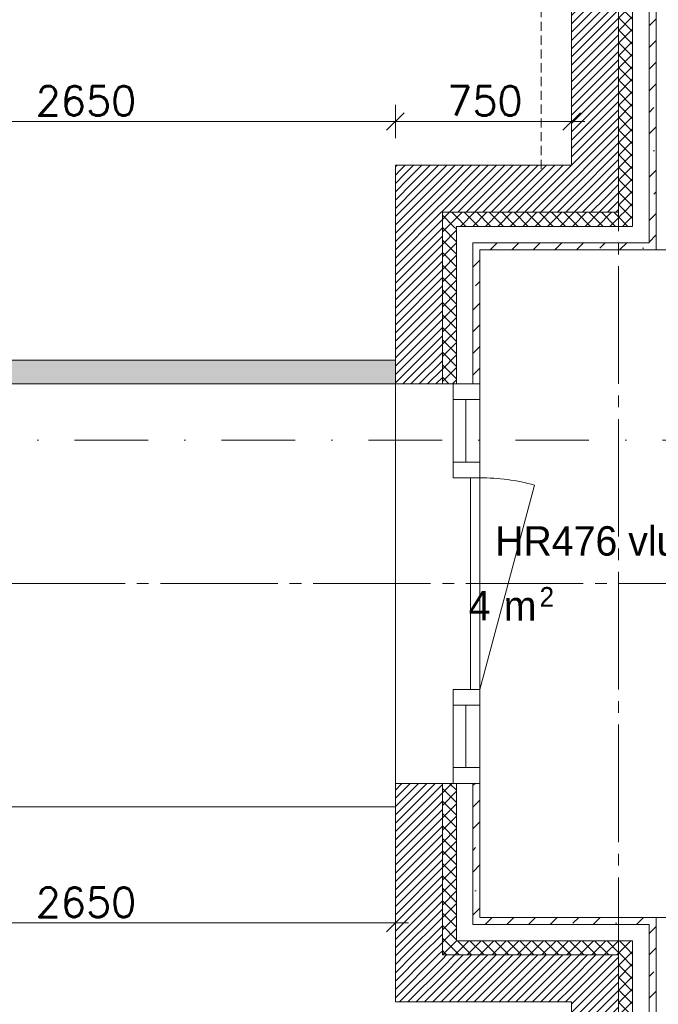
# Model space of a CAD drawing. Header units: millimetres. Extents: x -6136 to 498671, y -8363 to 238556.
# Tile 41 of 47: x 44251 to 46969, y 25210 to 29399. Entities that reach past the tile are written whole.
import ezdxf
from ezdxf.enums import TextEntityAlignment as Align

# ---------------------------------------------------------------- set-up
doc = ezdxf.new("R2010")
doc.units = ezdxf.units.MM
doc.header["$MEASUREMENT"] = 0
for name, pattern in [('B0204', [650, 500, -50, 50, -50]), ('B0302', [625.500011, 313.000011, -156.25, 0, -156.25]), ('B0702', [58.685, 39.06, -19.625001])]:
    doc.linetypes.add(name, pattern=pattern)
for name, color, linetype in [('21 Buitenwanden', 7, 'Continuous'), ('21 Buitenwanden Deuren', 7, 'Continuous'), ('21 Buitenwanden Doorsnede-arcering', 7, 'Continuous'), ('21 Buitenwanden Laagscheidingslijnen', 7, 'Continuous'), ('23 Vloeren', 7, 'Continuous'), ('67 Radiatoren - lijn', 7, 'Continuous'), ('_ Nieuw Fase 1', 7, 'Continuous'), ('_ Nieuw Fase 1 Doorsnede-arcering', 7, 'Continuous'), ('A Lijn doorsnede', 7, 'Continuous'), ('A Maatvoering', 7, 'Continuous'), ('A Stramien', 7, 'Continuous'), ('Z Ruimtebenaming fase 1', 7, 'Continuous'), ('Z Ruimtebenaming fase 1 Zone omranding', 7, 'Continuous'), ('Z Ruimtebenaming fase 1 Zone tekst', 7, 'Continuous')]:
    doc.layers.add(name, color=color, linetype=linetype)
doc.dimstyles.new('GENERATED_STYLE__1', dxfattribs={"dimtxt": 125, "dimasz": 71.25, "dimexe": 0.18, "dimexo": 0.0625, "dimgap": 0.09, "dimtad": 1, "dimtih": 1, "dimtoh": 1, "dimdec": 0, "dimzin": 0, "dimdsep": 46, "dimtxsty": 'Standard', "dimblk": 'ARROWHEAD_6', "dimblk1": 'ARROWHEAD_6', "dimblk2": 'ARROWHEAD_6', "dimcen": 0.09, "dimse1": 1, "dimse2": 1, "dimclrd": 1, "dimclre": 1, "dimclrt": 9, "dimadec": 0, "dimazin": 0, "dimtfac": 1, "dimtdec": 4, "dimtmove": 0, "dimatfit": 3, "dimfxl": 1, "dimtolj": 1, "dimtzin": 0, "dimarcsym": 0})
pattern_1 = [(45, (0, 0), (-91.92388, 91.92388), []), (45, (-45.96, 45.96), (-91.92388, 91.92388), [97.5, -32.5, 0, -32.5])]
pattern_2 = [(135, (0, 0), (26.516504, 26.516504), []), (225, (0, 0), (-26.516504, 26.516504), [])]
pattern_3 = [(45, (0, 0), (-17.67767, 17.67767), [])]
pattern_4 = [(225, (0, 0), (-26.516504, 26.516504), []), (315, (0, 0), (26.516504, 26.516504), [])]
pattern_5 = [(45, (0, 0), (-26.516504, 26.516504), []), (135, (0, 0), (26.516504, 26.516504), [])]

# ---------------------------------------------------------------- blocks, each defined once
blk = doc.blocks.new('vluchttrap_HR476_33_1', base_point=(46920.2, 27136.7))
at = {"layer": 'Z Ruimtebenaming fase 1 Zone tekst', "color": 2, "lineweight": 0}
for tag, height, p in [('DUMMY_941', 125, (47678.4, 27273.4)), ('DUMMY_942', 125, (46162, 27013)), ('DUMMY_945', 83.3, (46463.9, 26985.3)), ('DUMMY_943', 125, (46162, 26968.6)), ('DUMMY_944', 125, (46265.1, 26967.6))]:
    blk.add_attdef(tag, text='', height=height, dxfattribs=at).set_placement(p, align=Align.TOP_LEFT)
blk.add_attdef('ROOM_NUMBER', text='', height=125, dxfattribs=at).set_placement((46920.2, 27244.1), align=Align.TOP_CENTER)
blk = doc.blocks.new('Slab_1_1', base_point=(200, 32200))
at = {"layer": '23 Vloeren', "color": 1, "linetype": 'Continuous', "lineweight": 0, "flags": 128}
blk.add_lwpolyline([(200, 32200), (200, 7400), (4520, 7400), (4520, 8150), (8080, 8150), (8080, 7400), (12400, 7400), (12400, 22320), (21800, 22320), (21800, 20900), (46600, 20900), (46600, 25220), (45850, 25220), (45850, 28780), (46600, 28780), (46600, 33100), (21800, 33100), (21800, 31600), (12400, 31600), (12400, 28550), (8780, 28550), (8780, 30202.3), (7150, 30202.3), (7150, 32200)], close=True, dxfattribs=at)
blk = doc.blocks.new('D1 zl2 23')
at = {"layer": '21 Buitenwanden Deuren', "color": 1, "linetype": 'Continuous', "lineweight": 0}
for p, q in [((450, 0), (-419.3, 232.9)), ((-783, 0), (-850, 0)), ((-850, 0), (-850, -114)), ((-783, -114), (-783, 0)), ((-783, -114), (-783, 0)), ((-783, 0), (-517, 0)), ((-517, 0), (-783, 0)), ((-450, 0), (-517, 0)), ((-517, 0), (-517, -114)), ((-517, 0), (-517, -114)), ((-450, -114), (-450, 0)), ((-450, 0), (450, 0)), ((-450, -40), (-450, 0)), ((517, 0), (450, 0)), ((450, 0), (450, -114)), ((450, 0), (450, -40)), ((517, -114), (517, 0)), ((783, 0), (517, 0)), ((517, 0), (517, -114)), ((783, 0), (517, 0)), ((850, 0), (783, 0)), ((783, 0), (783, -114)), ((783, -114), (783, 0)), ((850, -114), (850, 0)), ((450, -40), (-450, -40)), ((-783, -60), (-517, -60)), ((783, -60), (517, -60)), ((-850, -100), (-850, -114)), ((-850, -100), (-850, -114)), ((-850, -114), (-783, -114)), ((-850, -114), (-850, -160)), ((-517, -114), (-783, -114)), ((-517, -114), (-450, -114)), ((450, -114), (517, -114)), ((517, -114), (783, -114)), ((783, -114), (850, -114)), ((850, -100), (850, -114)), ((850, -100), (850, -114)), ((850, -114), (850, -160)), ((-850, -160), (-850, -360)), ((850, -160), (850, -360))]:
    blk.add_line(p, q, dxfattribs=at)
at = {"layer": '21 Buitenwanden Deuren', "color": 2, "linetype": 'Continuous', "lineweight": 0}
for p, q in [((-850, 0), (-850, -30)), ((-850, 0), (-850, -30)), ((850, 0), (850, -30)), ((850, 0), (850, -30))]:
    blk.add_line(p, q, dxfattribs=at)
at = {"layer": '21 Buitenwanden Deuren', "color": 9, "linetype": 'Continuous', "lineweight": 0}
for p, q in [((-850, -30), (-850, -100)), ((-850, -30), (-850, -100)), ((850, -30), (850, -100)), ((850, -30), (850, -100))]:
    blk.add_line(p, q, dxfattribs=at)
at = {"layer": '21 Buitenwanden Deuren', "color": 1, "linetype": 'Continuous', "lineweight": 0}
blk.add_arc((450, 0), 900, 165, 180, dxfattribs=at)
blk = doc.blocks.new('Wall_60_1', base_point=(46050, 28580))
at = {"layer": '21 Buitenwanden Doorsnede-arcering', "linetype": 'Continuous', "lineweight": 0, "true_color": 0x000000}
h = blk.add_hatch(dxfattribs=at)
h.set_pattern_fill('220_Gewapend_beton___pre_2B', color=18, style=0, pattern_type=2)
h.set_pattern_definition(pattern_3)
h.paths.add_polyline_path([(45850, 28780), (46050, 28580), (46050, 28780)])
h = blk.add_hatch(dxfattribs=at)
h.set_pattern_fill('220_Gewapend_beton___pre_2B', color=18, style=0, pattern_type=2)
h.set_pattern_definition(pattern_3)
h.paths.add_polyline_path([(45850, 28580), (46050, 28580), (45850, 28780)])
h = blk.add_hatch(dxfattribs=at)
h.set_pattern_fill('220_Gewapend_beton___pre_2B', color=18, style=0, pattern_type=2)
h.set_pattern_definition(pattern_3)
h.paths.add_polyline_path([(45850, 28580), (45850, 27850), (46050, 27850), (46050, 28580)])
h = blk.add_hatch(dxfattribs=at)
h.set_pattern_fill('415_Isolatie_ruit_0001', color=18, style=0, pattern_type=2)
h.set_pattern_definition(pattern_2)
h.paths.add_polyline_path([(46050, 28580), (46110, 28520), (46110, 28580)])
h = blk.add_hatch(dxfattribs=at)
h.set_pattern_fill('415_Isolatie_ruit_0001', color=18, style=0, pattern_type=2)
h.set_pattern_definition(pattern_2)
h.paths.add_polyline_path([(46050, 28520), (46110, 28520), (46050, 28580)])
h = blk.add_hatch(dxfattribs=at)
h.set_pattern_fill('415_Isolatie_ruit_0001', color=18, style=0, pattern_type=2)
h.set_pattern_definition(pattern_2)
h.paths.add_polyline_path([(46110, 28520), (46050, 28520), (46050, 27850), (46110, 27850)])
h = blk.add_hatch(dxfattribs=at)
h.set_pattern_fill('160_Natuursteen_0001', color=18, style=0, pattern_type=2)
h.set_pattern_definition(pattern_1)
h.paths.add_polyline_path([(46180, 28450), (46210, 28420), (46210, 28450)])
h = blk.add_hatch(dxfattribs=at)
h.set_pattern_fill('160_Natuursteen_0001', color=18, style=0, pattern_type=2)
h.set_pattern_definition(pattern_1)
h.paths.add_polyline_path([(46180, 28420), (46210, 28420), (46180, 28450)])
h = blk.add_hatch(dxfattribs=at)
h.set_pattern_fill('160_Natuursteen_0001', color=18, style=0, pattern_type=2)
h.set_pattern_definition(pattern_1)
h.paths.add_polyline_path([(46180, 27850), (46210, 27850), (46210, 28420), (46180, 28420)])
h = blk.add_hatch(dxfattribs=at)
h.set_pattern_fill('220_Gewapend_beton___pre_2B', color=18, style=0, pattern_type=2)
h.set_pattern_definition(pattern_3)
h.paths.add_polyline_path([(45850, 25420), (46050, 25420), (46050, 26150), (45850, 26150)])
h = blk.add_hatch(dxfattribs=at)
h.set_pattern_fill('415_Isolatie_ruit_0001', color=18, style=0, pattern_type=2)
h.set_pattern_definition(pattern_2)
h.paths.add_polyline_path([(46050, 26150), (46050, 25480), (46110, 25480), (46110, 26150)])
h = blk.add_hatch(dxfattribs=at)
h.set_pattern_fill('160_Natuursteen_0001', color=18, style=0, pattern_type=2)
h.set_pattern_definition(pattern_1)
h.paths.add_polyline_path([(46180, 26150), (46180, 25580), (46210, 25580), (46210, 26150)])
h = blk.add_hatch(dxfattribs=at)
h.set_pattern_fill('160_Natuursteen_0001', color=18, style=0, pattern_type=2)
h.set_pattern_definition(pattern_1)
h.paths.add_polyline_path([(46210, 25580), (46180, 25550), (46210, 25550)])
h = blk.add_hatch(dxfattribs=at)
h.set_pattern_fill('160_Natuursteen_0001', color=18, style=0, pattern_type=2)
h.set_pattern_definition(pattern_1)
h.paths.add_polyline_path([(46210, 25580), (46180, 25580), (46180, 25550)])
h = blk.add_hatch(dxfattribs=at)
h.set_pattern_fill('415_Isolatie_ruit_0001', color=18, style=0, pattern_type=2)
h.set_pattern_definition(pattern_2)
h.paths.add_polyline_path([(46110, 25480), (46050, 25420), (46110, 25420)])
h = blk.add_hatch(dxfattribs=at)
h.set_pattern_fill('415_Isolatie_ruit_0001', color=18, style=0, pattern_type=2)
h.set_pattern_definition(pattern_2)
h.paths.add_polyline_path([(46110, 25480), (46050, 25480), (46050, 25420)])
h = blk.add_hatch(dxfattribs=at)
h.set_pattern_fill('220_Gewapend_beton___pre_2B', color=18, style=0, pattern_type=2)
h.set_pattern_definition(pattern_3)
h.paths.add_polyline_path([(46050, 25420), (45850, 25220), (46050, 25220)])
h = blk.add_hatch(dxfattribs=at)
h.set_pattern_fill('220_Gewapend_beton___pre_2B', color=18, style=0, pattern_type=2)
h.set_pattern_definition(pattern_3)
h.paths.add_polyline_path([(46050, 25420), (45850, 25420), (45850, 25220)])
at = {"layer": '21 Buitenwanden', "color": 1, "linetype": 'Continuous', "lineweight": 0}
for p, q in [((46050, 27850), (45850, 27850)), ((46096, 27850), (46050, 27850)), ((46110, 27850), (46096, 27850)), ((46050, 26150), (45850, 26150)), ((46096, 26150), (46050, 26150)), ((46110, 26150), (46096, 26150))]:
    blk.add_line(p, q, dxfattribs=at)
at = {"layer": '21 Buitenwanden', "color": 9, "linetype": 'Continuous', "lineweight": 0}
for p, q in [((46180, 27850), (46110, 27850)), ((46180, 26150), (46110, 26150))]:
    blk.add_line(p, q, dxfattribs=at)
at = {"layer": '21 Buitenwanden', "color": 2, "linetype": 'Continuous', "lineweight": 0}
for p, q in [((46210, 27850), (46180, 27850)), ((46210, 26150), (46180, 26150))]:
    blk.add_line(p, q, dxfattribs=at)
at = {"layer": '21 Buitenwanden', "color": 1, "linetype": 'Continuous', "lineweight": 0, "flags": 128}
for points in [[(45850, 28780), (46050, 28780)], [(45850, 28780), (45850, 27850)], [(45850, 26150), (45850, 25220)], [(45850, 25220), (46050, 25220)]]:
    blk.add_lwpolyline(points, dxfattribs=at)
at = {"layer": '21 Buitenwanden', "color": 2, "linetype": 'Continuous', "lineweight": 0, "flags": 128}
for points in [[(46210, 27850), (46210, 28420)], [(46210, 25580), (46210, 26150)]]:
    blk.add_lwpolyline(points, dxfattribs=at)
at = {"layer": '21 Buitenwanden Laagscheidingslijnen', "color": 1, "linetype": 'Continuous', "lineweight": 0}
for p, q in [((46110, 28580), (46050, 28580)), ((46050, 27850), (46050, 28580)), ((46180, 28520), (46110, 28520)), ((46110, 27850), (46110, 28520)), ((46050, 25420), (46050, 26150)), ((46110, 25480), (46110, 26150)), ((46110, 25480), (46180, 25480)), ((46050, 25420), (46110, 25420))]:
    blk.add_line(p, q, dxfattribs=at)
at = {"layer": '21 Buitenwanden Laagscheidingslijnen', "color": 2, "linetype": 'Continuous', "lineweight": 0}
for p, q in [((46210, 28450), (46180, 28450)), ((46180, 27850), (46180, 28450)), ((46180, 25550), (46180, 26150)), ((46180, 25550), (46210, 25550))]:
    blk.add_line(p, q, dxfattribs=at)
at = {"layer": '21 Buitenwanden Deuren', "color": 1, "linetype": 'Continuous', "lineweight": 0, "zscale": 1000, "rotation": 270}
blk.add_blockref('D1 zl2 23', (46210, 27000), dxfattribs=at)
blk = doc.blocks.new('Wall_61_1', base_point=(46800, 25420))
at = {"layer": '21 Buitenwanden Doorsnede-arcering', "linetype": 'Continuous', "lineweight": 0, "true_color": 0x000000}
h = blk.add_hatch(dxfattribs=at)
h.set_pattern_fill('160_Natuursteen_0001', color=18, style=0, pattern_type=2)
h.set_pattern_definition(pattern_1)
h.paths.add_polyline_path([(46210, 25550), (46930, 25550), (46930, 25580), (46210, 25580)])
h = blk.add_hatch(dxfattribs=at)
h.set_pattern_fill('160_Natuursteen_0001', color=18, style=0, pattern_type=2)
h.set_pattern_definition(pattern_1)
h.paths.add_polyline_path([(46930, 25550), (46960, 25550), (46960, 25580)])
h = blk.add_hatch(dxfattribs=at)
h.set_pattern_fill('160_Natuursteen_0001', color=18, style=0, pattern_type=2)
h.set_pattern_definition(pattern_1)
h.paths.add_polyline_path([(46930, 25550), (46960, 25580), (46930, 25580)])
h = blk.add_hatch(dxfattribs=at)
h.set_pattern_fill('415_Isolatie_ruit_0001', color=18, style=0, pattern_type=2)
h.set_pattern_definition(pattern_4)
h.paths.add_polyline_path([(46110, 25420), (46800, 25420), (46800, 25480), (46110, 25480)])
h = blk.add_hatch(dxfattribs=at)
h.set_pattern_fill('415_Isolatie_ruit_0001', color=18, style=0, pattern_type=2)
h.set_pattern_definition(pattern_4)
h.paths.add_polyline_path([(46800, 25420), (46860, 25420), (46860, 25480)])
h = blk.add_hatch(dxfattribs=at)
h.set_pattern_fill('415_Isolatie_ruit_0001', color=18, style=0, pattern_type=2)
h.set_pattern_definition(pattern_4)
h.paths.add_polyline_path([(46800, 25420), (46860, 25480), (46800, 25480)])
h = blk.add_hatch(dxfattribs=at)
h.set_pattern_fill('220_Gewapend_beton___pre_2B', color=18, style=0, pattern_type=2)
h.set_pattern_definition(pattern_3)
h.paths.add_polyline_path([(46050, 25220), (46600, 25220), (46600, 25420), (46050, 25420)])
h = blk.add_hatch(dxfattribs=at)
h.set_pattern_fill('220_Gewapend_beton___pre_2B', color=18, style=0, pattern_type=2)
h.set_pattern_definition(pattern_3)
h.paths.add_polyline_path([(46600, 25220), (46800, 25220), (46800, 25420)])
h = blk.add_hatch(dxfattribs=at)
h.set_pattern_fill('220_Gewapend_beton___pre_2B', color=18, style=0, pattern_type=2)
h.set_pattern_definition(pattern_3)
h.paths.add_polyline_path([(46600, 25220), (46800, 25420), (46600, 25420)])
at = {"layer": '21 Buitenwanden', "color": 2, "linetype": 'Continuous', "lineweight": 0, "flags": 128}
for points in [[(46960, 25580), (46210, 25580)], [(46960, 25580), (46960, 25550)]]:
    blk.add_lwpolyline(points, dxfattribs=at)
at = {"layer": '21 Buitenwanden', "color": 1, "linetype": 'Continuous', "lineweight": 0, "flags": 128}
blk.add_lwpolyline([(46050, 25220), (46600, 25220)], dxfattribs=at)
at = {"layer": '21 Buitenwanden Laagscheidingslijnen', "color": 2, "linetype": 'Continuous', "lineweight": 0}
for p, q in [((46180, 25550), (46210, 25550)), ((46860, 25550), (46210, 25550)), ((46930, 25550), (46860, 25550)), ((46930, 25480), (46930, 25550))]:
    blk.add_line(p, q, dxfattribs=at)
at = {"layer": '21 Buitenwanden Laagscheidingslijnen', "color": 1, "linetype": 'Continuous', "lineweight": 0}
for p, q in [((46110, 25480), (46180, 25480)), ((46800, 25480), (46180, 25480)), ((46860, 25480), (46800, 25480)), ((46860, 25420), (46860, 25480)), ((46050, 25420), (46110, 25420)), ((46600, 25420), (46110, 25420)), ((46800, 25420), (46600, 25420)), ((46800, 25220), (46800, 25420))]:
    blk.add_line(p, q, dxfattribs=at)
blk = doc.blocks.new('Wall_62_1', base_point=(46800, 28580))
at = {"layer": '21 Buitenwanden Doorsnede-arcering', "linetype": 'Continuous', "lineweight": 0, "true_color": 0x000000}
h = blk.add_hatch(dxfattribs=at)
h.set_pattern_fill('220_Gewapend_beton___pre_2B', color=18, style=0, pattern_type=2)
h.set_pattern_definition(pattern_3)
h.paths.add_polyline_path([(46600, 28780), (46050, 28780), (46050, 28580), (46600, 28580)])
h = blk.add_hatch(dxfattribs=at)
h.set_pattern_fill('220_Gewapend_beton___pre_2B', color=18, style=0, pattern_type=2)
h.set_pattern_definition(pattern_3)
h.paths.add_polyline_path([(46600, 28780), (46800, 28580), (46800, 28780)])
h = blk.add_hatch(dxfattribs=at)
h.set_pattern_fill('220_Gewapend_beton___pre_2B', color=18, style=0, pattern_type=2)
h.set_pattern_definition(pattern_3)
h.paths.add_polyline_path([(46600, 28580), (46800, 28580), (46600, 28780)])
h = blk.add_hatch(dxfattribs=at)
h.set_pattern_fill('415_Isolatie_ruit_0001', color=18, style=0, pattern_type=2)
h.set_pattern_definition(pattern_5)
h.paths.add_polyline_path([(46800, 28580), (46110, 28580), (46110, 28520), (46800, 28520)])
h = blk.add_hatch(dxfattribs=at)
h.set_pattern_fill('415_Isolatie_ruit_0001', color=18, style=0, pattern_type=2)
h.set_pattern_definition(pattern_5)
h.paths.add_polyline_path([(46860, 28580), (46800, 28580), (46860, 28520)])
h = blk.add_hatch(dxfattribs=at)
h.set_pattern_fill('415_Isolatie_ruit_0001', color=18, style=0, pattern_type=2)
h.set_pattern_definition(pattern_5)
h.paths.add_polyline_path([(46800, 28520), (46860, 28520), (46800, 28580)])
h = blk.add_hatch(dxfattribs=at)
h.set_pattern_fill('160_Natuursteen_0001', color=18, style=0, pattern_type=2)
h.set_pattern_definition(pattern_1)
h.paths.add_polyline_path([(46930, 28450), (46210, 28450), (46210, 28420), (46930, 28420)])
h = blk.add_hatch(dxfattribs=at)
h.set_pattern_fill('160_Natuursteen_0001', color=18, style=0, pattern_type=2)
h.set_pattern_definition(pattern_1)
h.paths.add_polyline_path([(46930, 28450), (46960, 28420), (46960, 28450)])
h = blk.add_hatch(dxfattribs=at)
h.set_pattern_fill('160_Natuursteen_0001', color=18, style=0, pattern_type=2)
h.set_pattern_definition(pattern_1)
h.paths.add_polyline_path([(46930, 28450), (46930, 28420), (46960, 28420)])
at = {"layer": '21 Buitenwanden', "color": 1, "linetype": 'Continuous', "lineweight": 0, "flags": 128}
blk.add_lwpolyline([(46600, 28780), (46050, 28780)], dxfattribs=at)
at = {"layer": '21 Buitenwanden', "color": 2, "linetype": 'Continuous', "lineweight": 0, "flags": 128}
for points in [[(46960, 28420), (46960, 28450)], [(46210, 28420), (46960, 28420)]]:
    blk.add_lwpolyline(points, dxfattribs=at)
at = {"layer": '21 Buitenwanden Laagscheidingslijnen', "color": 1, "linetype": 'Continuous', "lineweight": 0}
for p, q in [((46800, 28580), (46800, 28780)), ((46110, 28580), (46050, 28580)), ((46110, 28580), (46600, 28580)), ((46600, 28580), (46800, 28580)), ((46860, 28520), (46860, 28580)), ((46180, 28520), (46110, 28520)), ((46180, 28520), (46800, 28520)), ((46800, 28520), (46860, 28520))]:
    blk.add_line(p, q, dxfattribs=at)
at = {"layer": '21 Buitenwanden Laagscheidingslijnen', "color": 2, "linetype": 'Continuous', "lineweight": 0}
for p, q in [((46930, 28450), (46930, 28520)), ((46210, 28450), (46180, 28450)), ((46210, 28450), (46860, 28450)), ((46860, 28450), (46930, 28450))]:
    blk.add_line(p, q, dxfattribs=at)
blk = doc.blocks.new('Wall_63_1', base_point=(46800, 25420))
at = {"layer": '21 Buitenwanden Doorsnede-arcering', "linetype": 'Continuous', "lineweight": 0, "true_color": 0x000000}
h = blk.add_hatch(dxfattribs=at)
h.set_pattern_fill('160_Natuursteen_0001', color=18, style=0, pattern_type=2)
h.set_pattern_definition(pattern_1)
h.paths.add_polyline_path([(46960, 25550), (46930, 25550), (46930, 24300), (46960, 24300)])
h = blk.add_hatch(dxfattribs=at)
h.set_pattern_fill('415_Isolatie_ruit_0001', color=18, style=0, pattern_type=2)
h.set_pattern_definition(pattern_2)
h.paths.add_polyline_path([(46860, 25420), (46800, 25420), (46800, 24300), (46860, 24300)])
h = blk.add_hatch(dxfattribs=at)
h.set_pattern_fill('220_Gewapend_beton___pre_2B', color=18, style=0, pattern_type=2)
h.set_pattern_definition(pattern_3)
h.paths.add_polyline_path([(46600, 24317.5), (46800, 24300), (46800, 25220), (46600, 25220)])
at = {"layer": '21 Buitenwanden', "color": 2, "linetype": 'Continuous', "lineweight": 0, "flags": 128}
blk.add_lwpolyline([(46960, 24300), (46960, 25550)], dxfattribs=at)
at = {"layer": '21 Buitenwanden', "color": 1, "linetype": 'Continuous', "lineweight": 0, "flags": 128}
blk.add_lwpolyline([(46600, 25220), (46600, 24317.5)], dxfattribs=at)
at = {"layer": '21 Buitenwanden Laagscheidingslijnen', "color": 2, "linetype": 'Continuous', "lineweight": 0}
for p, q in [((46930, 25480), (46930, 25550)), ((46930, 24300), (46930, 25480))]:
    blk.add_line(p, q, dxfattribs=at)
at = {"layer": '21 Buitenwanden Laagscheidingslijnen', "color": 1, "linetype": 'Continuous', "lineweight": 0}
for p, q in [((46860, 25420), (46860, 25480)), ((46800, 25220), (46800, 25420)), ((46860, 24300), (46860, 25420)), ((46800, 24300), (46800, 25220))]:
    blk.add_line(p, q, dxfattribs=at)
blk = doc.blocks.new('Wall_64_1', base_point=(46800, 28580))
at = {"layer": '21 Buitenwanden Doorsnede-arcering', "linetype": 'Continuous', "lineweight": 0, "true_color": 0x000000}
h = blk.add_hatch(dxfattribs=at)
h.set_pattern_fill('220_Gewapend_beton___pre_2B', color=18, style=0, pattern_type=2)
h.set_pattern_definition(pattern_3)
h.paths.add_polyline_path([(46600, 28780), (46800, 28780), (46800, 29700), (46600, 29682.5)])
h = blk.add_hatch(dxfattribs=at)
h.set_pattern_fill('415_Isolatie_ruit_0001', color=18, style=0, pattern_type=2)
h.set_pattern_definition(pattern_2)
h.paths.add_polyline_path([(46860, 29700), (46800, 29700), (46800, 28580), (46860, 28580)])
h = blk.add_hatch(dxfattribs=at)
h.set_pattern_fill('160_Natuursteen_0001', color=18, style=0, pattern_type=2)
h.set_pattern_definition(pattern_1)
h.paths.add_polyline_path([(46930, 28450), (46960, 28450), (46960, 29700), (46930, 29700)])
at = {"layer": '21 Buitenwanden', "color": 1, "linetype": 'Continuous', "lineweight": 0, "flags": 128}
blk.add_lwpolyline([(46600, 29682.5), (46600, 28780)], dxfattribs=at)
at = {"layer": '21 Buitenwanden', "color": 2, "linetype": 'Continuous', "lineweight": 0, "flags": 128}
blk.add_lwpolyline([(46960, 28450), (46960, 29700)], dxfattribs=at)
at = {"layer": '21 Buitenwanden Laagscheidingslijnen', "color": 1, "linetype": 'Continuous', "lineweight": 0}
for p, q in [((46800, 28780), (46800, 29700)), ((46860, 28580), (46860, 29700)), ((46800, 28580), (46800, 28780)), ((46860, 28520), (46860, 28580))]:
    blk.add_line(p, q, dxfattribs=at)
at = {"layer": '21 Buitenwanden Laagscheidingslijnen', "color": 2, "linetype": 'Continuous', "lineweight": 0}
for p, q in [((46930, 28520), (46930, 29700)), ((46930, 28450), (46930, 28520))]:
    blk.add_line(p, q, dxfattribs=at)
blk = doc.blocks.new('Wall_74_1', base_point=(45850, 27900))
at = {"layer": '_ Nieuw Fase 1 Doorsnede-arcering', "linetype": 'Continuous', "lineweight": 0, "true_color": 0xfed4fe}
blk.add_hatch(color=7, dxfattribs=at).paths.add_polyline_path([(45850, 27950), (43200, 27950), (43200, 27850), (45850, 27850)])
at = {"layer": '_ Nieuw Fase 1', "color": 1, "linetype": 'Continuous', "lineweight": 0, "flags": 128}
for points in [[(45850, 27950), (43200, 27950)], [(43200, 27950), (43200, 27850)], [(45850, 27850), (45850, 27950)], [(43200, 27850), (45850, 27850)]]:
    blk.add_lwpolyline(points, dxfattribs=at)
blk = doc.blocks.new('*D538')
at = {"layer": 'A Maatvoering', "color": 1, "linetype": 'Continuous', "lineweight": 0}
for p, q in [((43200, 25486), (43200, 25626.6)), ((45850, 25486), (45850, 25626.6)), ((43237.5, 25593.8), (43162.5, 25518.8)), ((43200, 25556.3), (45850, 25556.3)), ((45812.5, 25518.8), (45887.5, 25593.8)), ((45850, 25556.3), (45906.3, 25556.3))]:
    blk.add_line(p, q, dxfattribs=at)
at = {"layer": 'A Maatvoering', "color": 9, "lineweight": 0, "insert": (44318.9, 25581.3), "char_height": 125, "attachment_point": 7}
blk.add_mtext('\\A1;{\\pql;\\Ftxt.shx;2650}', dxfattribs=at)
blk = doc.blocks.new('ARROWHEAD_6')
at = {"color": 0, "linetype": 'Continuous', "lineweight": 0}
for p, q in [((0, 0), (-1, 0)), ((-0.5, -0.5), (0.5, 0.5))]:
    blk.add_line(p, q, dxfattribs=at)
blk = doc.blocks.new('*D549')
at = {"layer": 'A Maatvoering', "color": 1, "linetype": 'Continuous', "lineweight": 0}
for p, q in [((43200, 28895.8), (43200, 29036.4)), ((45850, 28895.8), (45850, 29036.4)), ((43237.5, 29003.6), (43162.5, 28928.6)), ((45887.5, 29003.6), (45812.5, 28928.6)), ((43200, 28966.1), (45850, 28966.1))]:
    blk.add_line(p, q, dxfattribs=at)
at = {"layer": 'A Maatvoering', "color": 9, "lineweight": 0, "insert": (44318.9, 28991.1), "char_height": 125, "attachment_point": 7}
blk.add_mtext('\\A1;{\\pql;\\Ftxt.shx;2650}', dxfattribs=at)
blk = doc.blocks.new('*D550')
at = {"layer": 'A Maatvoering', "color": 1, "linetype": 'Continuous', "lineweight": 0}
for p, q in [((45850, 28895.8), (45850, 29036.4)), ((46600, 28895.8), (46600, 29036.4)), ((45887.5, 29003.6), (45812.5, 28928.6)), ((46562.5, 28928.6), (46637.5, 29003.6)), ((45850, 28966.1), (46600, 28966.1)), ((46600, 28966.1), (46656.3, 28966.1))]:
    blk.add_line(p, q, dxfattribs=at)
at = {"layer": 'A Maatvoering', "color": 9, "lineweight": 0, "insert": (46070.5, 28991.1), "char_height": 125, "attachment_point": 7}
blk.add_mtext('\\A1;{\\pql;\\Ftxt.shx;750}', dxfattribs=at)
blk = doc.blocks.new('Standard grid marker')
at = {"layer": 'A Stramien', "color": 9, "linetype": 'B0204', "lineweight": 0}
blk.add_line((3000, 0), (67800, 0), dxfattribs=at)
at = {"layer": 'A Stramien', "color": 2, "lineweight": 0}
for tag, p in [('AC_MarkerText_1_0', (-175, -4.6)), ('AC_MarkerText_1_1', (70975, -4.6))]:
    blk.add_attdef(tag, text='', height=175, dxfattribs=at).set_placement(p, align=Align.MIDDLE_CENTER)
blk = doc.blocks.new('Standard grid marker_2')
at = {"layer": 'A Stramien', "color": 9, "linetype": 'B0204', "lineweight": 0}
blk.add_line((3000, 0), (37200, 0), dxfattribs=at)
at = {"layer": 'A Stramien', "color": 2, "lineweight": 0}
for tag, p in [('AC_MarkerText_1_0', (-175, -4.6)), ('AC_MarkerText_1_1', (40375, -4.6))]:
    blk.add_attdef(tag, text='', height=175, rotation=90, dxfattribs=at).set_placement(p, align=Align.MIDDLE_CENTER)
blk = doc.blocks.new('Cutting Plane_3_1', base_point=(-1334.4, 27610))
at = {"layer": 'A Lijn doorsnede', "color": 9, "linetype": 'B0302', "lineweight": 0}
blk.add_line((-1184.4, 27610), (65907.1, 27610), dxfattribs=at)

msp = doc.modelspace()

# ---------------------------------------------------------------- linework, layer by layer
at = {"layer": '67 Radiatoren - lijn', "color": 9, "linetype": 'B0702', "lineweight": 0}
msp.add_lwpolyline([(27000, 32970), (46470, 32970), (46470, 28750)], dxfattribs=at)
at = {"layer": 'Z Ruimtebenaming fase 1 Zone omranding', "color": 7, "linetype": 'Continuous', "lineweight": 0, "flags": 128}
for points in [[(39650, 33100), (39650, 27950), (45850, 27950), (45850, 28780), (46600, 28780), (46600, 33100), (45850, 33100)], [(47535.2, 28420), (46210, 28420), (46210, 25580), (47535.2, 25580)], [(39650, 20900), (45850, 20900), (46600, 20900), (46600, 25220), (45850, 25220), (45850, 26050), (39650, 26050)]]:
    msp.add_lwpolyline(points, close=True, dxfattribs=at)
msp.add_lwpolyline([(32450, 26050), (36000, 26050), (36000, 26150), (43200, 26150), (43200, 26050), (45850, 26050), (45850, 27950), (43200, 27950), (43200, 27850), (36000, 27850), (36000, 27950), (32450, 27950)], dxfattribs=at)

# ---------------------------------------------------------------- block references
at = {"layer": '21 Buitenwanden', "color": 1, "lineweight": 0}
for name, p in [('Wall_64_1', (46800, 28580)), ('Wall_60_1', (46050, 28580)), ('Wall_62_1', (46800, 28580)), ('Wall_61_1', (46800, 25420)), ('Wall_63_1', (46800, 25420))]:
    msp.add_blockref(name, p, dxfattribs=at)
at = {"layer": '23 Vloeren', "color": 1, "linetype": 'Continuous', "lineweight": 0}
msp.add_blockref('Slab_1_1', (200, 32200), dxfattribs=at)
at = {"layer": '_ Nieuw Fase 1', "color": 1, "lineweight": 0}
msp.add_blockref('Wall_74_1', (45850, 27900), dxfattribs=at)
at = {"layer": 'A Lijn doorsnede', "color": 9, "lineweight": 0}
msp.add_blockref('Cutting Plane_3_1', (-1334.4, 27610), dxfattribs=at)
at = {"layer": 'A Stramien', "color": 1, "linetype": 'Continuous', "lineweight": 0, "zscale": 1000, "rotation": 270}
msp.add_blockref('Standard grid marker_2', (46800, 37200), dxfattribs=at)
at = {"layer": 'A Stramien', "color": 1, "linetype": 'Continuous', "lineweight": 0, "zscale": 1000}
msp.add_blockref('Standard grid marker', (-3000, 27000), dxfattribs=at)
at = {"layer": 'Z Ruimtebenaming fase 1', "color": 2, "linetype": 'Continuous', "lineweight": 0}
msp.add_blockref('vluchttrap_HR476_33_1', (46920.2, 27136.7), dxfattribs=at).add_auto_attribs({'ROOM_NUMBER': 'HR476 vluchttrap', 'DUMMY_943': '4', 'DUMMY_944': ' m', 'DUMMY_945': '2'})

# ---------------------------------------------------------------- dimensions: what is measured, and where the dimension line sits
at = {"layer": 'A Maatvoering', "color": 1, "linetype": 'Continuous', "lineweight": 0}
for base, p1, p2, picture, middle in [((45850, 28966.1), (43200, 26100), (45850, 25220), '*D549', (44509.5, 29053.6)), ((46600, 28966.1), (45850, 25220), (46600, 28780), '*D550', (46213.4, 29053.6)), ((45850, 25556.3), (43200, 26100), (45850, 25220), '*D538', (44509.5, 25643.8))]:
    dim = msp.add_linear_dim(base=base, p1=p1, p2=p2, dimstyle='GENERATED_STYLE__1', dxfattribs=at)
    dim.commit()
    dim.dimension.update_dxf_attribs({"geometry": picture, "text_midpoint": middle, "dimtype": 160})

doc.saveas('drawing.dxf')
